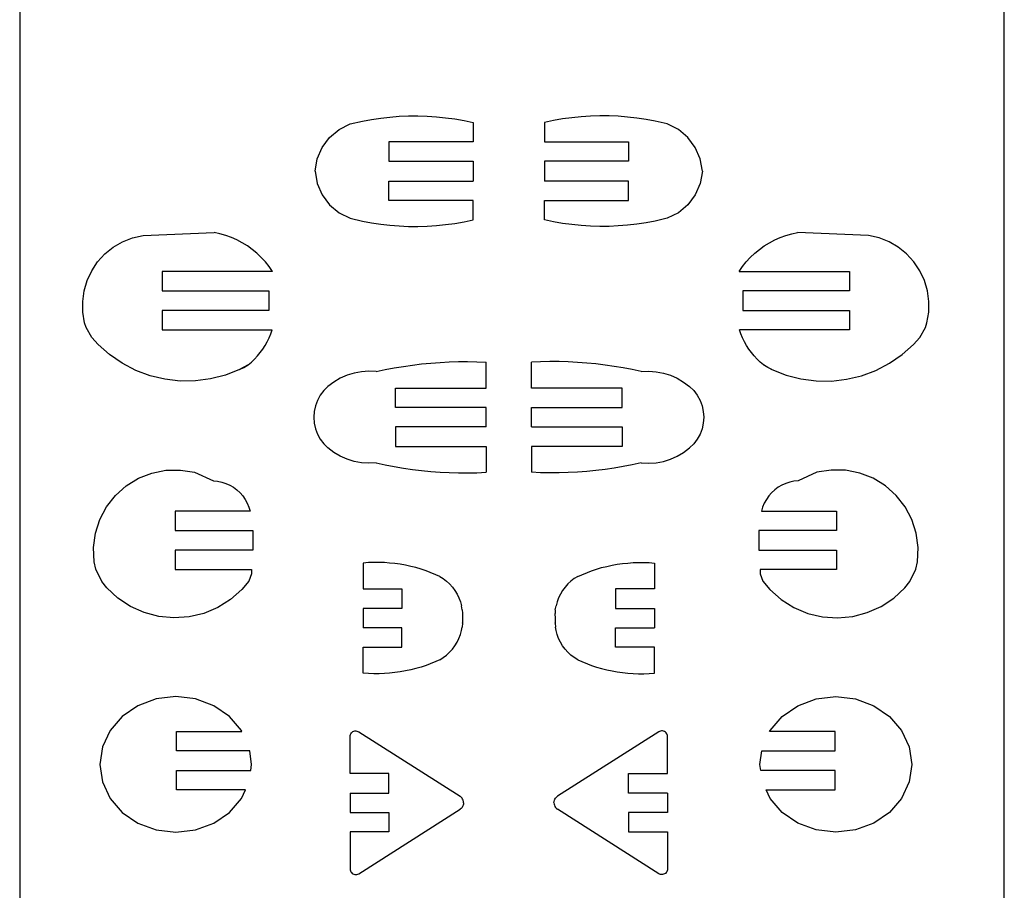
# Model space of a CAD drawing. Extents: x -4.72 to 4.72, y -4.2 to 4.2.
# Tile 4 of 10: x -1.45 to 1.45, y -2.15 to 0.41. Entities that reach past the tile are written whole.
import ezdxf

# ---------------------------------------------------------------- set-up
doc = ezdxf.new("R2010")
doc.units = 0
doc.header["$MEASUREMENT"] = 0
doc.layers.get('0').update_dxf_attribs({"linetype": 'CONTINUOUS'})

msp = doc.modelspace()

# ---------------------------------------------------------------- linework, layer by layer
for p, q in [((1.4478, -3.991), (1.4478, 3.9719)), ((-1.4478, 3.9529), (-1.4478, -3.9719)), ((-0.4132, 0.1135), (-0.3861, 0.1175)), ((-0.3861, 0.1175), (-0.3589, 0.1206)), ((-0.3589, 0.1206), (-0.3317, 0.1227)), ((-0.3317, 0.1227), (-0.3043, 0.1238)), ((-0.3043, 0.1238), (-0.277, 0.1239)), ((-0.277, 0.1239), (-0.2496, 0.1231)), ((-0.2496, 0.1231), (-0.2223, 0.1214)), ((-0.2223, 0.1214), (-0.1951, 0.1187)), ((-0.1951, 0.1187), (-0.168, 0.115)), ((0.1761, 0.1187), (0.149, 0.115)), ((0.2033, 0.1214), (0.1761, 0.1187)), ((0.2306, 0.1231), (0.2033, 0.1214)), ((0.2579, 0.1239), (0.2306, 0.1231)), ((0.2853, 0.1238), (0.2579, 0.1239)), ((0.3126, 0.1227), (0.2853, 0.1238)), ((0.3399, 0.1206), (0.3126, 0.1227)), ((0.3671, 0.1175), (0.3399, 0.1206)), ((0.3941, 0.1135), (0.3671, 0.1175)), ((-0.5083, 0.0839), (-0.4756, 0.1002)), ((-0.4756, 0.1002), (-0.4401, 0.1086)), ((-0.4401, 0.1086), (-0.4132, 0.1135)), ((-0.168, 0.115), (-0.1411, 0.1103)), ((-0.1411, 0.1103), (-0.1143, 0.1048)), ((-0.1143, 0.1048), (-0.1143, 0.0476)), ((0.122, 0.1103), (0.0952, 0.1048)), ((0.0952, 0.1048), (0.0952, 0.0476)), ((0.149, 0.115), (0.122, 0.1103)), ((0.421, 0.1086), (0.3941, 0.1135)), ((0.4566, 0.1002), (0.421, 0.1086)), ((0.4893, 0.0839), (0.4566, 0.1002)), ((-0.5581, 0.0311), (-0.5363, 0.0604)), ((-0.5363, 0.0604), (-0.5083, 0.0839)), ((0.5173, 0.0604), (0.4893, 0.0839)), ((0.5391, 0.0311), (0.5173, 0.0604)), ((-0.5725, -0.0025), (-0.5581, 0.0311)), ((-0.1143, 0.0476), (-0.3619, 0.0476)), ((-0.3619, 0.0476), (-0.3619, -0.0095)), ((0.0952, 0.0476), (0.3429, 0.0476)), ((0.3429, 0.0476), (0.3429, -0.0095)), ((0.5535, -0.0025), (0.5391, 0.0311)), ((-0.5788, -0.0385), (-0.5725, -0.0025)), ((-0.3619, -0.0095), (-0.1143, -0.0095)), ((-0.1143, -0.0095), (-0.1143, -0.0675)), ((0.0952, -0.0095), (0.0952, -0.0675)), ((0.3429, -0.0095), (0.0952, -0.0095)), ((0.5598, -0.0385), (0.5535, -0.0025)), ((-0.5788, -0.0385), (-0.5725, -0.0745)), ((0.5598, -0.0385), (0.5535, -0.0745)), ((-0.5725, -0.0745), (-0.5581, -0.1081)), ((-0.3619, -0.0675), (-0.1143, -0.0675)), ((-0.3619, -0.1246), (-0.3619, -0.0675)), ((0.3429, -0.0675), (0.0952, -0.0675)), ((0.3429, -0.1246), (0.3429, -0.0675)), ((0.5535, -0.0745), (0.5391, -0.1081)), ((-0.5581, -0.1081), (-0.5363, -0.1374)), ((0.5391, -0.1081), (0.5173, -0.1374)), ((-0.5363, -0.1374), (-0.5083, -0.1609)), ((-0.1143, -0.1246), (-0.3619, -0.1246)), ((-0.1143, -0.1818), (-0.1143, -0.1246)), ((0.0952, -0.1818), (0.0952, -0.1246)), ((0.0952, -0.1246), (0.3429, -0.1246)), ((0.5173, -0.1374), (0.4893, -0.1609)), ((-0.5083, -0.1609), (-0.4756, -0.1772)), ((0.4893, -0.1609), (0.4566, -0.1772)), ((-0.4756, -0.1772), (-0.4401, -0.1856)), ((-0.4401, -0.1856), (-0.4132, -0.1905)), ((-0.4132, -0.1905), (-0.3861, -0.1945)), ((-0.3861, -0.1945), (-0.3589, -0.1975)), ((-0.3589, -0.1975), (-0.3317, -0.1996)), ((-0.3317, -0.1996), (-0.3043, -0.2008)), ((-0.3043, -0.2008), (-0.277, -0.2009)), ((-0.277, -0.2009), (-0.2496, -0.2001)), ((-0.2496, -0.2001), (-0.2223, -0.1984)), ((-0.2223, -0.1984), (-0.1951, -0.1956)), ((-0.1951, -0.1956), (-0.168, -0.192)), ((-0.168, -0.192), (-0.1411, -0.1873)), ((-0.1411, -0.1873), (-0.1143, -0.1818)), ((0.122, -0.1873), (0.0952, -0.1818)), ((0.149, -0.192), (0.122, -0.1873)), ((0.1761, -0.1956), (0.149, -0.192)), ((0.2033, -0.1984), (0.1761, -0.1956)), ((0.2306, -0.2001), (0.2033, -0.1984)), ((0.2579, -0.2009), (0.2306, -0.2001)), ((0.2853, -0.2008), (0.2579, -0.2009)), ((0.3126, -0.1996), (0.2853, -0.2008)), ((0.3399, -0.1975), (0.3126, -0.1996)), ((0.3671, -0.1945), (0.3399, -0.1975)), ((0.3941, -0.1905), (0.3671, -0.1945)), ((0.421, -0.1856), (0.3941, -0.1905)), ((0.4566, -0.1772), (0.421, -0.1856)), ((-1.1159, -0.2348), (-1.0851, -0.2277)), ((-1.0851, -0.2277), (-0.8763, -0.2191)), ((-0.859, -0.2228), (-0.8763, -0.2191)), ((-0.842, -0.2276), (-0.859, -0.2228)), ((-0.8253, -0.2336), (-0.842, -0.2276)), ((0.7888, -0.2336), (0.8054, -0.2276)), ((0.8054, -0.2276), (0.8225, -0.2228)), ((0.8225, -0.2228), (0.8398, -0.2191)), ((1.0486, -0.2277), (0.8398, -0.2191)), ((1.0794, -0.2348), (1.0486, -0.2277)), ((-1.1726, -0.2622), (-1.1453, -0.2463)), ((-1.1453, -0.2463), (-1.1159, -0.2348)), ((-0.8091, -0.2408), (-0.8253, -0.2336)), ((-0.7934, -0.249), (-0.8091, -0.2408)), ((-0.7783, -0.2583), (-0.7934, -0.249)), ((-0.7639, -0.2686), (-0.7783, -0.2583)), ((0.7274, -0.2686), (0.7418, -0.2583)), ((0.7418, -0.2583), (0.7569, -0.249)), ((0.7569, -0.249), (0.7726, -0.2408)), ((0.7726, -0.2408), (0.7888, -0.2336)), ((1.1088, -0.2463), (1.0794, -0.2348)), ((1.1361, -0.2622), (1.1088, -0.2463)), ((-1.2185, -0.3053), (-1.1971, -0.282)), ((-1.1971, -0.282), (-1.1726, -0.2622)), ((-0.7503, -0.2798), (-0.7639, -0.2686)), ((-0.7374, -0.292), (-0.7503, -0.2798)), ((0.7009, -0.292), (0.7138, -0.2798)), ((0.7138, -0.2798), (0.7274, -0.2686)), ((1.1606, -0.282), (1.1361, -0.2622)), ((1.182, -0.3053), (1.1606, -0.282)), ((-1.236, -0.3316), (-1.2185, -0.3053)), ((-0.7254, -0.305), (-0.7374, -0.292)), ((-0.7143, -0.3188), (-0.7254, -0.305)), ((0.6778, -0.3188), (0.6889, -0.305)), ((0.6889, -0.305), (0.7009, -0.292)), ((1.1995, -0.3316), (1.182, -0.3053)), ((-1.2494, -0.3602), (-1.236, -0.3316)), ((-1.0287, -0.3334), (-1.0287, -0.3905)), ((-0.7042, -0.3334), (-1.0287, -0.3334)), ((-0.7042, -0.3334), (-0.7143, -0.3188)), ((0.6677, -0.3334), (0.6778, -0.3188)), ((0.6677, -0.3334), (0.9922, -0.3334)), ((0.9922, -0.3334), (0.9922, -0.3905)), ((1.2129, -0.3602), (1.1995, -0.3316)), ((-1.2583, -0.3904), (-1.2494, -0.3602)), ((1.2218, -0.3904), (1.2129, -0.3602)), ((-1.2626, -0.4217), (-1.2583, -0.3904)), ((-1.0287, -0.3905), (-0.7151, -0.3905)), ((-0.7151, -0.3905), (-0.7151, -0.4477)), ((0.6786, -0.3905), (0.6786, -0.4477)), ((0.9922, -0.3905), (0.6786, -0.3905)), ((1.2261, -0.4217), (1.2218, -0.3904)), ((-1.2621, -0.4533), (-1.2626, -0.4217)), ((1.2256, -0.4533), (1.2261, -0.4217)), ((-1.2568, -0.4844), (-1.2621, -0.4533)), ((-0.7151, -0.4477), (-1.0287, -0.4477)), ((-1.0287, -0.4477), (-1.0287, -0.5048)), ((0.6786, -0.4477), (0.9922, -0.4477)), ((0.9922, -0.4477), (0.9922, -0.5048)), ((1.2203, -0.4844), (1.2256, -0.4533)), ((-1.2523, -0.4982), (-1.2568, -0.4844)), ((1.2158, -0.4982), (1.2203, -0.4844)), ((-1.2357, -0.5271), (-1.2523, -0.4982)), ((-1.0287, -0.5048), (-0.7051, -0.5048)), ((-0.7143, -0.5286), (-0.7094, -0.5168)), ((-0.7094, -0.5168), (-0.7051, -0.5048)), ((0.9922, -0.5048), (0.6686, -0.5048)), ((0.6729, -0.5168), (0.6686, -0.5048)), ((0.6778, -0.5286), (0.6729, -0.5168)), ((1.1992, -0.5271), (1.2158, -0.4982)), ((-1.2171, -0.5481), (-1.2357, -0.5271)), ((-1.1835, -0.5779), (-1.2171, -0.5481)), ((-0.7261, -0.5511), (-0.7199, -0.54)), ((-0.7199, -0.54), (-0.7143, -0.5286)), ((0.6833, -0.54), (0.6778, -0.5286)), ((0.6896, -0.5511), (0.6833, -0.54)), ((1.147, -0.5779), (1.1806, -0.5481)), ((1.1806, -0.5481), (1.1992, -0.5271)), ((-1.1464, -0.6034), (-1.1835, -0.5779)), ((-0.7486, -0.5819), (-0.7405, -0.5721)), ((-0.7405, -0.5721), (-0.733, -0.5618)), ((-0.733, -0.5618), (-0.7261, -0.5511)), ((0.6965, -0.5618), (0.6896, -0.5511)), ((0.704, -0.5721), (0.6965, -0.5618)), ((0.7121, -0.5819), (0.704, -0.5721)), ((1.1099, -0.6034), (1.147, -0.5779)), ((-1.1065, -0.6242), (-1.1464, -0.6034)), ((-0.7757, -0.6079), (-0.8009, -0.6216)), ((-0.7763, -0.6083), (-0.7757, -0.6079)), ((-0.7757, -0.6079), (-0.7665, -0.6001)), ((-0.7665, -0.6001), (-0.7573, -0.5912)), ((-0.7573, -0.5912), (-0.7486, -0.5819)), ((-0.2927, -0.6085), (-0.2658, -0.6053)), ((-0.2658, -0.6053), (-0.2388, -0.6026)), ((-0.2388, -0.6026), (-0.2117, -0.6006)), ((-0.2117, -0.6006), (-0.1846, -0.5992)), ((-0.1846, -0.5992), (-0.1575, -0.5985)), ((-0.1575, -0.5985), (-0.1304, -0.5984)), ((-0.1304, -0.5984), (-0.1033, -0.5989)), ((-0.1033, -0.5989), (-0.0762, -0.6001)), ((-0.0762, -0.6763), (-0.0762, -0.6001)), ((0.0842, -0.5989), (0.0572, -0.6001)), ((0.0572, -0.6763), (0.0572, -0.6001)), ((0.1114, -0.5984), (0.0842, -0.5989)), ((0.1385, -0.5985), (0.1114, -0.5984)), ((0.1656, -0.5992), (0.1385, -0.5985)), ((0.1927, -0.6006), (0.1656, -0.5992)), ((0.2197, -0.6026), (0.1927, -0.6006)), ((0.2467, -0.6053), (0.2197, -0.6026)), ((0.2736, -0.6085), (0.2467, -0.6053)), ((0.7208, -0.5912), (0.7121, -0.5819)), ((0.73, -0.6001), (0.7208, -0.5912)), ((0.7392, -0.6079), (0.73, -0.6001)), ((0.7392, -0.6079), (0.7644, -0.6216)), ((0.7398, -0.6083), (0.7392, -0.6079)), ((1.07, -0.6242), (1.1099, -0.6034)), ((-1.0644, -0.64), (-1.1065, -0.6242)), ((-0.8009, -0.6216), (-0.8427, -0.6381)), ((-0.8009, -0.6216), (-0.7884, -0.6153)), ((-0.7884, -0.6153), (-0.7763, -0.6083)), ((-0.4643, -0.6322), (-0.4852, -0.6387)), ((-0.4429, -0.6282), (-0.4643, -0.6322)), ((-0.4211, -0.6268), (-0.4429, -0.6282)), ((-0.3994, -0.6279), (-0.4211, -0.6268)), ((-0.3994, -0.6279), (-0.3729, -0.6221)), ((-0.3729, -0.6221), (-0.3463, -0.617)), ((-0.3463, -0.617), (-0.3195, -0.6124)), ((-0.3195, -0.6124), (-0.2927, -0.6085)), ((0.3005, -0.6124), (0.2736, -0.6085)), ((0.3272, -0.617), (0.3005, -0.6124)), ((0.3538, -0.6221), (0.3272, -0.617)), ((0.3803, -0.6279), (0.3538, -0.6221)), ((0.3803, -0.6279), (0.4021, -0.6268)), ((0.4021, -0.6268), (0.4238, -0.6282)), ((0.4238, -0.6282), (0.4453, -0.6322)), ((0.4453, -0.6322), (0.4661, -0.6387)), ((0.7519, -0.6153), (0.7398, -0.6083)), ((0.7644, -0.6216), (0.7519, -0.6153)), ((0.7644, -0.6216), (0.8062, -0.6381)), ((1.0279, -0.64), (1.07, -0.6242)), ((-1.0206, -0.6505), (-1.0644, -0.64)), ((-0.9759, -0.6556), (-1.0206, -0.6505)), ((-0.9309, -0.6552), (-0.9759, -0.6556)), ((-0.8863, -0.6493), (-0.9309, -0.6552)), ((-0.8427, -0.6381), (-0.8863, -0.6493)), ((-0.5239, -0.6585), (-0.5413, -0.6717)), ((-0.5051, -0.6475), (-0.5239, -0.6585)), ((-0.4852, -0.6387), (-0.5051, -0.6475)), ((0.4661, -0.6387), (0.4861, -0.6475)), ((0.4861, -0.6475), (0.5048, -0.6585)), ((0.5048, -0.6585), (0.5222, -0.6717)), ((0.8062, -0.6381), (0.8498, -0.6493)), ((0.8498, -0.6493), (0.8944, -0.6552)), ((0.8944, -0.6552), (0.9394, -0.6556)), ((0.9394, -0.6556), (0.9841, -0.6505)), ((0.9841, -0.6505), (1.0279, -0.64)), ((-0.5534, -0.6837), (-0.5637, -0.6973)), ((-0.5413, -0.6717), (-0.5534, -0.6837)), ((-0.3429, -0.6763), (-0.0762, -0.6763)), ((-0.3429, -0.7334), (-0.3429, -0.6763)), ((0.3239, -0.6763), (0.0572, -0.6763)), ((0.3239, -0.7334), (0.3239, -0.6763)), ((0.5222, -0.6717), (0.5344, -0.6837)), ((0.5344, -0.6837), (0.5447, -0.6973)), ((-0.572, -0.7123), (-0.578, -0.7283)), ((-0.5637, -0.6973), (-0.572, -0.7123)), ((0.5447, -0.6973), (0.553, -0.7123)), ((0.553, -0.7123), (0.559, -0.7283)), ((-0.5817, -0.745), (-0.5829, -0.762)), ((-0.578, -0.7283), (-0.5817, -0.745)), ((-0.0762, -0.7334), (-0.3429, -0.7334)), ((-0.0762, -0.7906), (-0.0762, -0.7334)), ((0.0572, -0.7334), (0.3239, -0.7334)), ((0.0572, -0.7906), (0.0572, -0.7334)), ((0.559, -0.7283), (0.5626, -0.745)), ((0.5626, -0.745), (0.5639, -0.762)), ((-0.5829, -0.762), (-0.5817, -0.779)), ((-0.5817, -0.779), (-0.578, -0.7957)), ((0.5626, -0.779), (0.559, -0.7957)), ((0.5639, -0.762), (0.5626, -0.779)), ((-0.578, -0.7957), (-0.572, -0.8117)), ((-0.0762, -0.7906), (-0.3429, -0.7906)), ((-0.3429, -0.7906), (-0.3429, -0.8477)), ((0.0572, -0.7906), (0.3239, -0.7906)), ((0.3239, -0.7906), (0.3239, -0.8477)), ((0.559, -0.7957), (0.553, -0.8117)), ((-0.572, -0.8117), (-0.5637, -0.8267)), ((-0.5637, -0.8267), (-0.5534, -0.8403)), ((0.5447, -0.8267), (0.5344, -0.8403)), ((0.553, -0.8117), (0.5447, -0.8267)), ((-0.5534, -0.8403), (-0.5413, -0.8523)), ((-0.5239, -0.8655), (-0.5413, -0.8523)), ((-0.5051, -0.8765), (-0.5239, -0.8655)), ((-0.3429, -0.8477), (-0.0762, -0.8477)), ((-0.0762, -0.8477), (-0.0762, -0.9239)), ((0.3239, -0.8477), (0.0572, -0.8477)), ((0.0572, -0.8477), (0.0572, -0.9239)), ((0.4861, -0.8765), (0.5048, -0.8655)), ((0.5048, -0.8655), (0.5222, -0.8523)), ((0.5344, -0.8403), (0.5222, -0.8523)), ((-0.4852, -0.8853), (-0.5051, -0.8765)), ((-0.4643, -0.8918), (-0.4852, -0.8853)), ((-0.4429, -0.8958), (-0.4643, -0.8918)), ((-0.4211, -0.8972), (-0.4429, -0.8958)), ((-0.3994, -0.8961), (-0.4211, -0.8972)), ((-0.3994, -0.8961), (-0.3729, -0.9019)), ((0.3803, -0.8961), (0.3538, -0.9019)), ((0.3803, -0.8961), (0.4021, -0.8972)), ((0.4021, -0.8972), (0.4238, -0.8958)), ((0.4238, -0.8958), (0.4453, -0.8918)), ((0.4453, -0.8918), (0.4661, -0.8853)), ((0.4661, -0.8853), (0.4861, -0.8765)), ((-1.0987, -0.9414), (-1.0592, -0.926)), ((-1.0592, -0.926), (-1.0177, -0.9178)), ((-1.0177, -0.9178), (-0.9753, -0.9171)), ((-0.9753, -0.9171), (-0.9334, -0.9239)), ((-0.9334, -0.9239), (-0.8782, -0.9487)), ((-0.3729, -0.9019), (-0.3463, -0.907)), ((-0.3463, -0.907), (-0.3195, -0.9116)), ((-0.3195, -0.9116), (-0.2927, -0.9155)), ((-0.2927, -0.9155), (-0.2658, -0.9187)), ((-0.2658, -0.9187), (-0.2388, -0.9214)), ((-0.2388, -0.9214), (-0.2117, -0.9234)), ((-0.2117, -0.9234), (-0.1846, -0.9248)), ((-0.1846, -0.9248), (-0.1575, -0.9255)), ((-0.1575, -0.9255), (-0.1304, -0.9256)), ((-0.1304, -0.9256), (-0.1033, -0.9251)), ((-0.1033, -0.9251), (-0.0762, -0.9239)), ((0.0842, -0.9251), (0.0572, -0.9239)), ((0.1114, -0.9256), (0.0842, -0.9251)), ((0.1385, -0.9255), (0.1114, -0.9256)), ((0.1656, -0.9248), (0.1385, -0.9255)), ((0.1927, -0.9234), (0.1656, -0.9248)), ((0.2197, -0.9214), (0.1927, -0.9234)), ((0.2467, -0.9187), (0.2197, -0.9214)), ((0.2736, -0.9155), (0.2467, -0.9187)), ((0.3005, -0.9116), (0.2736, -0.9155)), ((0.3272, -0.907), (0.3005, -0.9116)), ((0.3538, -0.9019), (0.3272, -0.907)), ((0.8969, -0.9239), (0.8417, -0.9487)), ((0.9388, -0.9171), (0.8969, -0.9239)), ((0.9812, -0.9178), (0.9388, -0.9171)), ((1.0227, -0.926), (0.9812, -0.9178)), ((1.0622, -0.9414), (1.0227, -0.926)), ((-1.1348, -0.9636), (-1.0987, -0.9414)), ((-0.8782, -0.9487), (-0.8657, -0.9499)), ((-0.8657, -0.9499), (-0.8534, -0.9525)), ((-0.8534, -0.9525), (-0.8415, -0.9564)), ((0.8169, -0.9525), (0.805, -0.9564)), ((0.8292, -0.9499), (0.8169, -0.9525)), ((0.8417, -0.9487), (0.8292, -0.9499)), ((1.0983, -0.9636), (1.0622, -0.9414)), ((-1.1664, -0.9918), (-1.1348, -0.9636)), ((-0.8415, -0.9564), (-0.83, -0.9615)), ((-0.83, -0.9615), (-0.8192, -0.9679)), ((-0.8192, -0.9679), (-0.8091, -0.9753)), ((-0.8091, -0.9753), (-0.7999, -0.9838)), ((-0.7999, -0.9838), (-0.7917, -0.9933)), ((0.7634, -0.9838), (0.7552, -0.9933)), ((0.7726, -0.9753), (0.7634, -0.9838)), ((0.7827, -0.9679), (0.7726, -0.9753)), ((0.7935, -0.9615), (0.7827, -0.9679)), ((0.805, -0.9564), (0.7935, -0.9615)), ((1.1299, -0.9918), (1.0983, -0.9636)), ((-1.1926, -1.0252), (-1.1664, -0.9918)), ((-0.7917, -0.9933), (-0.7845, -1.0036)), ((-0.7845, -1.0036), (-0.7784, -1.0146)), ((0.748, -1.0036), (0.7419, -1.0146)), ((0.7552, -0.9933), (0.748, -1.0036)), ((1.1561, -1.0252), (1.1299, -0.9918)), ((-1.2124, -1.0627), (-1.1926, -1.0252)), ((-0.9906, -1.0382), (-0.9906, -1.0954)), ((-0.7701, -1.0382), (-0.9906, -1.0382)), ((-0.7784, -1.0146), (-0.7736, -1.0262)), ((-0.7736, -1.0262), (-0.7701, -1.0382)), ((0.7371, -1.0262), (0.7336, -1.0382)), ((0.7336, -1.0382), (0.9541, -1.0382)), ((0.7419, -1.0146), (0.7371, -1.0262)), ((0.9541, -1.0382), (0.9541, -1.0954)), ((1.1759, -1.0627), (1.1561, -1.0252)), ((-1.2252, -1.1031), (-1.2124, -1.0627)), ((1.1887, -1.1031), (1.1759, -1.0627)), ((-0.9906, -1.0954), (-0.762, -1.0954)), ((-0.762, -1.0954), (-0.762, -1.1525)), ((0.9541, -1.0954), (0.7255, -1.0954)), ((0.7255, -1.0954), (0.7255, -1.1525)), ((-1.2307, -1.1451), (-1.2252, -1.1031)), ((1.1942, -1.1451), (1.1887, -1.1031)), ((-1.2287, -1.1874), (-1.2307, -1.1451)), ((-0.9906, -1.1525), (-0.9906, -1.2097)), ((-0.762, -1.1525), (-0.9906, -1.1525)), ((0.7255, -1.1525), (0.9541, -1.1525)), ((0.9541, -1.1525), (0.9541, -1.2097)), ((1.1922, -1.1874), (1.1942, -1.1451)), ((-1.2239, -1.2082), (-1.2287, -1.1874)), ((-1.2063, -1.2453), (-1.2239, -1.2082)), ((-0.9906, -1.2097), (-0.766, -1.2097)), ((-0.766, -1.2097), (-0.766, -1.222)), ((-0.4225, -1.1895), (-0.4381, -1.1906)), ((-0.4381, -1.1906), (-0.4381, -1.2668)), ((-0.4068, -1.189), (-0.4225, -1.1895)), ((-0.3911, -1.189), (-0.4068, -1.189)), ((-0.3754, -1.1895), (-0.3911, -1.189)), ((-0.3598, -1.1906), (-0.3754, -1.1895)), ((-0.3442, -1.1922), (-0.3598, -1.1906)), ((-0.3286, -1.1944), (-0.3442, -1.1922)), ((-0.3132, -1.1971), (-0.3286, -1.1944)), ((-0.2978, -1.2004), (-0.3132, -1.1971)), ((-0.2826, -1.2041), (-0.2978, -1.2004)), ((-0.2675, -1.2085), (-0.2826, -1.2041)), ((-0.2526, -1.2133), (-0.2675, -1.2085)), ((-0.2126, -1.2299), (-0.2526, -1.2133)), ((0.1935, -1.2299), (0.2335, -1.2133)), ((0.2335, -1.2133), (0.2485, -1.2085)), ((0.2485, -1.2085), (0.2635, -1.2041)), ((0.2635, -1.2041), (0.2788, -1.2004)), ((0.2788, -1.2004), (0.2941, -1.1971)), ((0.2941, -1.1971), (0.3096, -1.1944)), ((0.3096, -1.1944), (0.3251, -1.1922)), ((0.3251, -1.1922), (0.3407, -1.1906)), ((0.3407, -1.1906), (0.3564, -1.1895)), ((0.3564, -1.1895), (0.3721, -1.189)), ((0.3721, -1.189), (0.3878, -1.189)), ((0.3878, -1.189), (0.4034, -1.1895)), ((0.4034, -1.1895), (0.4191, -1.1906)), ((0.4191, -1.1906), (0.4191, -1.2668)), ((0.9541, -1.2097), (0.7295, -1.2097)), ((0.7295, -1.2097), (0.7295, -1.222)), ((1.1698, -1.2453), (1.1874, -1.2082)), ((1.1874, -1.2082), (1.1922, -1.1874)), ((-0.7738, -1.2437), (-0.7943, -1.2686)), ((-0.766, -1.222), (-0.7738, -1.2437)), ((-0.2126, -1.2299), (-0.2022, -1.2365)), ((-0.2022, -1.2365), (-0.1924, -1.2439)), ((-0.1924, -1.2439), (-0.1834, -1.2522)), ((0.1734, -1.2439), (0.1644, -1.2522)), ((0.1831, -1.2365), (0.1734, -1.2439)), ((0.1935, -1.2299), (0.1831, -1.2365)), ((0.7295, -1.222), (0.7373, -1.2437)), ((0.7373, -1.2437), (0.7578, -1.2686)), ((-1.1918, -1.2638), (-1.2063, -1.2453)), ((-1.1591, -1.2939), (-1.1918, -1.2638)), ((-0.7943, -1.2686), (-0.8277, -1.2979)), ((-0.4381, -1.2668), (-0.3238, -1.2668)), ((-0.3238, -1.2668), (-0.3238, -1.324)), ((-0.1834, -1.2522), (-0.1752, -1.2613)), ((-0.1752, -1.2613), (-0.1679, -1.2712)), ((-0.1679, -1.2712), (-0.1615, -1.2817)), ((0.1489, -1.2712), (0.1425, -1.2817)), ((0.1562, -1.2613), (0.1489, -1.2712)), ((0.1644, -1.2522), (0.1562, -1.2613)), ((0.4191, -1.2668), (0.3048, -1.2668)), ((0.3048, -1.2668), (0.3048, -1.324)), ((0.7578, -1.2686), (0.7912, -1.2979)), ((1.1226, -1.2939), (1.1553, -1.2638)), ((1.1553, -1.2638), (1.1698, -1.2453)), ((-1.122, -1.3183), (-1.1591, -1.2939)), ((-0.8277, -1.2979), (-0.8654, -1.3215)), ((-0.1615, -1.2817), (-0.1562, -1.2927)), ((-0.1562, -1.2927), (-0.1519, -1.3042)), ((0.1371, -1.2927), (0.1328, -1.3042)), ((0.1425, -1.2817), (0.1371, -1.2927)), ((0.7912, -1.2979), (0.8289, -1.3215)), ((1.0855, -1.3183), (1.1226, -1.2939)), ((-1.0814, -1.3364), (-1.122, -1.3183)), ((-0.8654, -1.3215), (-0.9065, -1.3386)), ((-0.4381, -1.324), (-0.4381, -1.3811)), ((-0.3238, -1.324), (-0.4381, -1.324)), ((-0.1519, -1.3042), (-0.1486, -1.316)), ((-0.1465, -1.3281), (-0.1486, -1.316)), ((-0.1465, -1.3281), (-0.1457, -1.3376)), ((0.1274, -1.3281), (0.1266, -1.3376)), ((0.1274, -1.3281), (0.1296, -1.316)), ((0.1328, -1.3042), (0.1296, -1.316)), ((0.3048, -1.324), (0.4191, -1.324)), ((0.4191, -1.324), (0.4191, -1.3811)), ((0.8289, -1.3215), (0.87, -1.3386)), ((1.0449, -1.3364), (1.0855, -1.3183)), ((-1.0384, -1.3477), (-1.0814, -1.3364)), ((-0.9941, -1.3519), (-1.0384, -1.3477)), ((-0.9497, -1.3488), (-0.9941, -1.3519)), ((-0.9065, -1.3386), (-0.9497, -1.3488)), ((-0.1457, -1.3376), (-0.1456, -1.3384)), ((-0.1456, -1.3384), (-0.1456, -1.3386)), ((-0.1456, -1.3386), (-0.1455, -1.3403)), ((-0.1455, -1.3403), (-0.1456, -1.3526)), ((-0.1456, -1.3526), (-0.1456, -1.3665)), ((0.1266, -1.3386), (0.1264, -1.3403)), ((0.1264, -1.3403), (0.1266, -1.3526)), ((0.1266, -1.3376), (0.1266, -1.3384)), ((0.1266, -1.3384), (0.1266, -1.3386)), ((0.1266, -1.3526), (0.1266, -1.3665)), ((0.87, -1.3386), (0.9132, -1.3488)), ((0.9132, -1.3488), (0.9576, -1.3519)), ((0.9576, -1.3519), (1.0019, -1.3477)), ((1.0019, -1.3477), (1.0449, -1.3364)), ((-0.3238, -1.3811), (-0.4381, -1.3811)), ((-0.3238, -1.4383), (-0.3238, -1.3811)), ((-0.1519, -1.4009), (-0.1486, -1.3891)), ((-0.1486, -1.3891), (-0.1469, -1.3796)), ((-0.1457, -1.3675), (-0.1469, -1.3796)), ((-0.1457, -1.3675), (-0.1456, -1.3665)), ((0.1266, -1.3675), (0.1266, -1.3665)), ((0.1266, -1.3675), (0.1279, -1.3796)), ((0.1296, -1.3891), (0.1279, -1.3796)), ((0.1328, -1.4009), (0.1296, -1.3891)), ((0.3048, -1.3811), (0.4191, -1.3811)), ((0.3048, -1.4383), (0.3048, -1.3811)), ((-0.1615, -1.4234), (-0.1562, -1.4124)), ((-0.1562, -1.4124), (-0.1519, -1.4009)), ((0.1371, -1.4124), (0.1328, -1.4009)), ((0.1425, -1.4234), (0.1371, -1.4124)), ((-0.4381, -1.5145), (-0.4381, -1.4383)), ((-0.4381, -1.4383), (-0.3238, -1.4383)), ((-0.1834, -1.4529), (-0.1752, -1.4438)), ((-0.1752, -1.4438), (-0.1679, -1.4339)), ((-0.1679, -1.4339), (-0.1615, -1.4234)), ((0.1489, -1.4339), (0.1425, -1.4234)), ((0.1562, -1.4438), (0.1489, -1.4339)), ((0.1644, -1.4529), (0.1562, -1.4438)), ((0.4191, -1.4383), (0.3048, -1.4383)), ((0.4191, -1.5145), (0.4191, -1.4383)), ((-0.2126, -1.4752), (-0.2526, -1.4918)), ((-0.2126, -1.4752), (-0.2022, -1.4686)), ((-0.2022, -1.4686), (-0.1924, -1.4612)), ((-0.1924, -1.4612), (-0.1834, -1.4529)), ((0.1734, -1.4612), (0.1644, -1.4529)), ((0.1831, -1.4686), (0.1734, -1.4612)), ((0.1935, -1.4752), (0.1831, -1.4686)), ((0.1935, -1.4752), (0.2335, -1.4918)), ((-0.2978, -1.5047), (-0.3132, -1.508)), ((-0.2826, -1.501), (-0.2978, -1.5047)), ((-0.2675, -1.4966), (-0.2826, -1.501)), ((-0.2526, -1.4918), (-0.2675, -1.4966)), ((0.2335, -1.4918), (0.2485, -1.4966)), ((0.2485, -1.4966), (0.2635, -1.501)), ((0.2635, -1.501), (0.2788, -1.5047)), ((0.2788, -1.5047), (0.2941, -1.508)), ((-0.4225, -1.5156), (-0.4381, -1.5145)), ((-0.4068, -1.5161), (-0.4225, -1.5156)), ((-0.3911, -1.5161), (-0.4068, -1.5161)), ((-0.3754, -1.5156), (-0.3911, -1.5161)), ((-0.3598, -1.5145), (-0.3754, -1.5156)), ((-0.3442, -1.5129), (-0.3598, -1.5145)), ((-0.3286, -1.5107), (-0.3442, -1.5129)), ((-0.3132, -1.508), (-0.3286, -1.5107)), ((0.2941, -1.508), (0.3096, -1.5107)), ((0.3096, -1.5107), (0.3251, -1.5129)), ((0.3251, -1.5129), (0.3407, -1.5145)), ((0.3407, -1.5145), (0.3564, -1.5156)), ((0.3564, -1.5156), (0.3721, -1.5161)), ((0.3721, -1.5161), (0.3878, -1.5161)), ((0.3878, -1.5161), (0.4034, -1.5156)), ((0.4034, -1.5156), (0.4191, -1.5145)), ((-1.0465, -1.5902), (-1.1004, -1.6101)), ((-0.9888, -1.5834), (-1.0465, -1.5902)), ((-0.931, -1.5902), (-0.9888, -1.5834)), ((-0.8772, -1.6101), (-0.931, -1.5902)), ((0.8407, -1.6101), (0.8945, -1.5902)), ((0.8945, -1.5902), (0.9523, -1.5834)), ((0.9523, -1.5834), (1.01, -1.5902)), ((1.01, -1.5902), (1.0639, -1.6101)), ((-1.1004, -1.6101), (-1.1466, -1.6418)), ((-0.8309, -1.6418), (-0.8772, -1.6101)), ((0.7944, -1.6418), (0.8407, -1.6101)), ((1.0639, -1.6101), (1.1101, -1.6418)), ((-1.1466, -1.6418), (-1.1821, -1.6831)), ((-0.7955, -1.6831), (-0.8309, -1.6418)), ((0.759, -1.6831), (0.7944, -1.6418)), ((1.1101, -1.6418), (1.1456, -1.6831)), ((-1.1821, -1.6831), (-1.2044, -1.7311)), ((-0.9864, -1.6859), (-0.7942, -1.6859)), ((-0.9864, -1.7431), (-0.9864, -1.6859)), ((-0.7942, -1.6859), (-0.7955, -1.6831)), ((-0.4762, -1.701), (-0.476, -1.698)), ((-0.4762, -1.8098), (-0.4762, -1.701)), ((-0.476, -1.698), (-0.4752, -1.6951)), ((-0.4752, -1.6951), (-0.4739, -1.6925)), ((-0.4739, -1.6925), (-0.4722, -1.6901)), ((-0.4722, -1.6901), (-0.4701, -1.688)), ((-0.4701, -1.688), (-0.4676, -1.6863)), ((-0.4676, -1.6863), (-0.4649, -1.6851)), ((-0.4649, -1.6851), (-0.462, -1.6844)), ((-0.462, -1.6844), (-0.459, -1.6843)), ((-0.459, -1.6843), (-0.4561, -1.6846)), ((-0.4561, -1.6846), (-0.4532, -1.6855)), ((-0.4532, -1.6855), (-0.4506, -1.6869)), ((-0.4506, -1.6869), (-0.1524, -1.8764)), ((0.4315, -1.6869), (0.1334, -1.8764)), ((0.4342, -1.6855), (0.4315, -1.6869)), ((0.437, -1.6846), (0.4342, -1.6855)), ((0.44, -1.6843), (0.437, -1.6846)), ((0.4429, -1.6844), (0.44, -1.6843)), ((0.4458, -1.6851), (0.4429, -1.6844)), ((0.4485, -1.6863), (0.4458, -1.6851)), ((0.451, -1.688), (0.4485, -1.6863)), ((0.4531, -1.6901), (0.451, -1.688)), ((0.4549, -1.6925), (0.4531, -1.6901)), ((0.4562, -1.6951), (0.4549, -1.6925)), ((0.4569, -1.698), (0.4562, -1.6951)), ((0.4572, -1.701), (0.4569, -1.698)), ((0.4572, -1.8098), (0.4572, -1.701)), ((0.7577, -1.6859), (0.759, -1.6831)), ((0.9499, -1.6859), (0.7577, -1.6859)), ((0.9499, -1.7431), (0.9499, -1.6859)), ((1.1456, -1.6831), (1.1679, -1.7311)), ((-1.2044, -1.7311), (-1.212, -1.7827)), ((1.1679, -1.7311), (1.1755, -1.7827)), ((-0.7714, -1.7431), (-0.9864, -1.7431)), ((-0.7656, -1.7827), (-0.7714, -1.7431)), ((0.7291, -1.7827), (0.7349, -1.7431)), ((0.7349, -1.7431), (0.9499, -1.7431)), ((-1.212, -1.7827), (-1.2044, -1.8343)), ((-0.7682, -1.8002), (-0.7656, -1.7827)), ((0.7316, -1.8002), (0.7291, -1.7827)), ((1.1755, -1.7827), (1.1679, -1.8343)), ((-0.9864, -1.8002), (-0.7682, -1.8002)), ((-0.9864, -1.8574), (-0.9864, -1.8002)), ((-0.3619, -1.8098), (-0.4762, -1.8098)), ((-0.3619, -1.8669), (-0.3619, -1.8098)), ((0.3429, -1.8098), (0.4572, -1.8098)), ((0.3429, -1.8669), (0.3429, -1.8098)), ((0.9499, -1.8002), (0.7316, -1.8002)), ((0.9499, -1.8574), (0.9499, -1.8002)), ((-1.2044, -1.8343), (-1.1821, -1.8824)), ((1.1679, -1.8343), (1.1456, -1.8824)), ((-0.7839, -1.8574), (-0.9864, -1.8574)), ((-0.7955, -1.8824), (-0.7839, -1.8574)), ((-0.4762, -1.8669), (-0.3619, -1.8669)), ((-0.4762, -1.8669), (-0.4762, -1.9241)), ((-0.1495, -1.8788), (-0.1524, -1.8764)), ((-0.147, -1.8816), (-0.1495, -1.8788)), ((-0.1451, -1.8847), (-0.147, -1.8816)), ((0.126, -1.8847), (0.128, -1.8816)), ((0.128, -1.8816), (0.1305, -1.8788)), ((0.1305, -1.8788), (0.1334, -1.8764)), ((0.4572, -1.8669), (0.3429, -1.8669)), ((0.4572, -1.8669), (0.4572, -1.9241)), ((0.759, -1.8824), (0.7474, -1.8574)), ((0.7474, -1.8574), (0.9499, -1.8574)), ((-1.1821, -1.8824), (-1.1466, -1.9237)), ((-0.8309, -1.9237), (-0.7955, -1.8824)), ((-0.147, -1.9094), (-0.1495, -1.9122)), ((-0.1451, -1.9062), (-0.147, -1.9094)), ((-0.1436, -1.8881), (-0.1451, -1.8847)), ((-0.1436, -1.9028), (-0.1451, -1.9062)), ((-0.1427, -1.8918), (-0.1436, -1.8881)), ((-0.1427, -1.8992), (-0.1436, -1.9028)), ((-0.1424, -1.8955), (-0.1427, -1.8918)), ((-0.1424, -1.8955), (-0.1427, -1.8992)), ((0.1234, -1.8955), (0.1236, -1.8918)), ((0.1234, -1.8955), (0.1236, -1.8992)), ((0.1236, -1.8918), (0.1245, -1.8881)), ((0.1236, -1.8992), (0.1245, -1.9028)), ((0.1245, -1.8881), (0.126, -1.8847)), ((0.1245, -1.9028), (0.126, -1.9062)), ((0.126, -1.9062), (0.128, -1.9094)), ((0.128, -1.9094), (0.1305, -1.9122)), ((0.7944, -1.9237), (0.759, -1.8824)), ((1.1456, -1.8824), (1.1101, -1.9237)), ((-1.1466, -1.9237), (-1.1004, -1.9553)), ((-0.8772, -1.9553), (-0.8309, -1.9237)), ((-0.4762, -1.9241), (-0.3619, -1.9241)), ((-0.4506, -2.1041), (-0.1524, -1.9145)), ((-0.3619, -1.9241), (-0.3619, -1.9812)), ((-0.1495, -1.9122), (-0.1524, -1.9145)), ((0.1305, -1.9122), (0.1334, -1.9145)), ((0.4315, -2.1041), (0.1334, -1.9145)), ((0.4572, -1.9241), (0.3429, -1.9241)), ((0.3429, -1.9241), (0.3429, -1.9812)), ((0.8407, -1.9553), (0.7944, -1.9237)), ((1.1101, -1.9237), (1.0639, -1.9553)), ((-1.1004, -1.9553), (-1.0465, -1.9753)), ((-0.931, -1.9753), (-0.8772, -1.9553)), ((0.8945, -1.9753), (0.8407, -1.9553)), ((1.0639, -1.9553), (1.01, -1.9753)), ((-1.0465, -1.9753), (-0.9888, -1.982)), ((-0.9888, -1.982), (-0.931, -1.9753)), ((-0.3619, -1.9812), (-0.4762, -1.9812)), ((-0.4762, -1.9812), (-0.4762, -2.09)), ((0.3429, -1.9812), (0.4572, -1.9812)), ((0.4572, -1.9812), (0.4572, -2.09)), ((0.9523, -1.982), (0.8945, -1.9753)), ((1.01, -1.9753), (0.9523, -1.982)), ((-0.4762, -2.09), (-0.476, -2.0929)), ((-0.476, -2.0929), (-0.4752, -2.0958)), ((-0.4752, -2.0958), (-0.4739, -2.0985)), ((-0.4739, -2.0985), (-0.4722, -2.1009)), ((-0.4722, -2.1009), (-0.4701, -2.103)), ((-0.4701, -2.103), (-0.4676, -2.1046)), ((-0.4676, -2.1046), (-0.4649, -2.1058)), ((-0.4649, -2.1058), (-0.462, -2.1065)), ((-0.462, -2.1065), (-0.459, -2.1067)), ((-0.459, -2.1067), (-0.4561, -2.1063)), ((-0.4561, -2.1063), (-0.4532, -2.1054)), ((-0.4532, -2.1054), (-0.4506, -2.1041)), ((0.4342, -2.1054), (0.4315, -2.1041)), ((0.437, -2.1063), (0.4342, -2.1054)), ((0.44, -2.1067), (0.437, -2.1063)), ((0.4429, -2.1065), (0.44, -2.1067)), ((0.4458, -2.1058), (0.4429, -2.1065)), ((0.4485, -2.1046), (0.4458, -2.1058)), ((0.451, -2.103), (0.4485, -2.1046)), ((0.4531, -2.1009), (0.451, -2.103)), ((0.4549, -2.0985), (0.4531, -2.1009)), ((0.4562, -2.0958), (0.4549, -2.0985)), ((0.4569, -2.0929), (0.4562, -2.0958)), ((0.4572, -2.09), (0.4569, -2.0929))]:
    msp.add_line(p, q)

doc.saveas('drawing.dxf')
